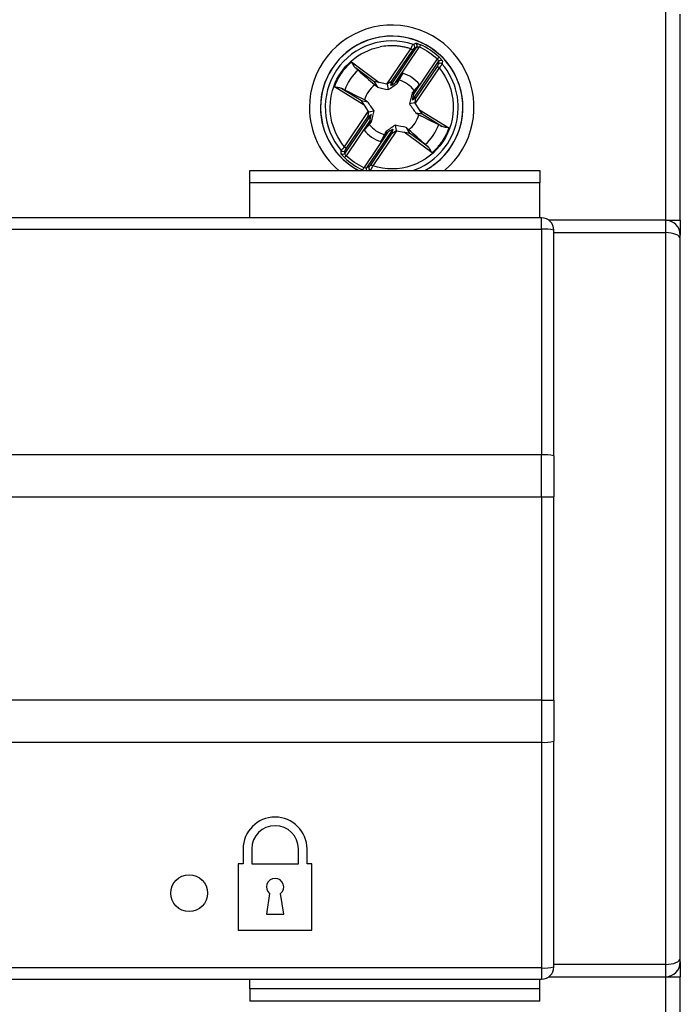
# Model space of a CAD drawing. Header units: inches. Extents: x 0.7 to 32.2, y 0.7 to 24.8.
# Tile 9 of 14: x 24.6 to 25.7, y 9.8 to 11.4. Entities that reach past the tile are written whole.
import ezdxf

# ---------------------------------------------------------------- set-up
doc = ezdxf.new("R2010")
doc.units = ezdxf.units.IN
doc.header["$LTSCALE"] = 3
doc.header["$MEASUREMENT"] = 0

msp = doc.modelspace()

# ---------------------------------------------------------------- linework, layer by layer
for p, q in [((25.6649, 11.4342), (25.6649, 11.0996)), ((25.6885, 11.0996), (25.6885, 11.43)), ((25.2182, 11.3181), (25.2564, 11.3746)), ((25.2243, 11.3159), (25.2662, 11.3778)), ((25.2256, 11.322), (25.2597, 11.3724)), ((25.2322, 11.3206), (25.2707, 11.3775)), ((25.2597, 11.3724), (25.2564, 11.3746)), ((25.2621, 11.3757), (25.2662, 11.3778)), ((25.2723, 11.3811), (25.2707, 11.3775)), ((25.1614, 11.3535), (25.2059, 11.3205)), ((25.2592, 11.2923), (25.3011, 11.3542)), ((25.2606, 11.3014), (25.2991, 11.3583)), ((25.3018, 11.3612), (25.2991, 11.3583)), ((25.3011, 11.3542), (25.3006, 11.3497)), ((25.1976, 11.3218), (25.1678, 11.3439)), ((25.2435, 11.3355), (25.2357, 11.3229)), ((25.3017, 11.344), (25.2635, 11.2874)), ((25.2985, 11.3462), (25.2644, 11.2958)), ((25.3017, 11.344), (25.2985, 11.3462)), ((25.1976, 11.3218), (25.203, 11.3132)), ((25.2182, 11.3181), (25.2059, 11.3205)), ((25.2243, 11.3159), (25.2256, 11.322)), ((25.2357, 11.3229), (25.2322, 11.3206)), ((25.2351, 11.3194), (25.2357, 11.3229)), ((25.1815, 11.2844), (25.1343, 11.3134)), ((25.1457, 11.3111), (25.1772, 11.2917)), ((25.2187, 11.3179), (25.2204, 11.3091)), ((25.2615, 11.3055), (25.2585, 11.3036)), ((25.2606, 11.3014), (25.2615, 11.3055)), ((25.2615, 11.3055), (25.2703, 11.3174)), ((25.1772, 11.2917), (25.1872, 11.2898)), ((25.2632, 11.2879), (25.2544, 11.2862)), ((25.2644, 11.2958), (25.2592, 11.2923)), ((25.2704, 11.277), (25.2635, 11.2874)), ((25.1502, 11.2174), (25.1884, 11.274)), ((25.1815, 11.2844), (25.1884, 11.274)), ((25.1887, 11.2735), (25.1975, 11.2752)), ((25.2747, 11.2697), (25.2647, 11.2715)), ((25.2704, 11.277), (25.3176, 11.248)), ((25.1927, 11.2691), (25.1508, 11.2071)), ((25.1912, 11.26), (25.1528, 11.2031)), ((25.1534, 11.2152), (25.1875, 11.2656)), ((25.1904, 11.2559), (25.1816, 11.244)), ((25.1875, 11.2656), (25.1927, 11.2691)), ((25.1912, 11.26), (25.1904, 11.2559)), ((25.1904, 11.2559), (25.1934, 11.2578)), ((25.3062, 11.2503), (25.2747, 11.2697)), ((25.2197, 11.2408), (25.1812, 11.1839)), ((25.2276, 11.2455), (25.1857, 11.1835)), ((25.2263, 11.2394), (25.1922, 11.189)), ((25.2337, 11.2433), (25.1955, 11.1868)), ((25.2168, 11.242), (25.2162, 11.2385)), ((25.2162, 11.2385), (25.2197, 11.2408)), ((25.2276, 11.2455), (25.2263, 11.2394)), ((25.2314, 11.2523), (25.2332, 11.2434)), ((25.2337, 11.2433), (25.246, 11.2409)), ((25.2905, 11.2078), (25.246, 11.2409)), ((25.2489, 11.2482), (25.2543, 11.2396)), ((25.2841, 11.2175), (25.2543, 11.2396)), ((25.2084, 11.2259), (25.2162, 11.2385)), ((25.1502, 11.2174), (25.1534, 11.2152)), ((25.1508, 11.2071), (25.1513, 11.2117)), ((25.1501, 11.2002), (25.1528, 11.2031)), ((24.9986, 11.1599), (24.9986, 11.1796)), ((24.9986, 11.1796), (25.4632, 11.1796)), ((25.1796, 11.1803), (25.1812, 11.1839)), ((25.1897, 11.1857), (25.1857, 11.1835)), ((25.1922, 11.189), (25.1955, 11.1868)), ((25.4632, 11.1796), (25.4632, 11.1599)), ((25.4632, 11.1599), (24.9986, 11.1599)), ((24.9986, 11.1035), (24.9986, 11.1599)), ((25.4632, 11.1035), (25.4632, 11.1599)), ((25.4661, 11.1035), (23.7929, 11.1035)), ((25.4661, 11.0855), (25.4661, 11.1035)), ((25.6649, 11.0996), (25.4779, 11.0996)), ((25.6649, 11.0996), (25.6649, 11.0799)), ((25.6649, 11.0996), (25.6885, 11.0996)), ((23.7929, 11.0855), (25.4661, 11.0855)), ((25.4661, 11.0855), (25.4661, 10.7237)), ((25.4858, 10.722), (25.4858, 11.0838)), ((25.4858, 11.0799), (25.6649, 11.0799)), ((25.6649, 11.0799), (25.6649, 9.9067)), ((25.6885, 11.0701), (25.6885, 11.076)), ((25.6885, 9.9165), (25.6885, 11.0701)), ((25.4661, 10.7237), (23.7929, 10.7237)), ((25.4661, 10.6565), (25.4661, 10.7237)), ((23.7929, 10.6565), (25.4661, 10.6565)), ((25.4661, 10.6565), (25.4858, 10.6565)), ((25.4661, 10.6565), (25.4661, 10.3301)), ((25.4858, 10.3301), (25.4858, 10.6565)), ((25.4661, 10.3301), (23.7929, 10.3301)), ((25.4661, 10.3301), (25.4661, 10.2629)), ((25.4661, 10.3301), (25.4858, 10.3301)), ((23.7929, 10.2629), (25.4661, 10.2629)), ((25.4661, 10.2629), (25.4661, 9.9011)), ((25.4858, 9.9027), (25.4858, 10.2646)), ((24.9878, 10.0917), (24.9878, 10.0681)), ((25.0015, 10.0917), (25.0015, 10.0681)), ((25.0763, 10.0681), (25.0763, 10.0917)), ((25.0901, 10.0681), (25.0901, 10.0917)), ((24.9878, 10.0681), (24.9799, 10.0681)), ((24.9799, 10.0681), (24.9799, 9.9618)), ((25.0015, 10.0681), (25.0763, 10.0681)), ((25.098, 10.0681), (25.0901, 10.0681)), ((25.098, 9.9618), (25.098, 10.0681)), ((25.0301, 10.0201), (25.0252, 9.9874)), ((25.0527, 9.9874), (25.0478, 10.0201)), ((25.0252, 9.9874), (25.0527, 9.9874)), ((24.9799, 9.9618), (25.098, 9.9618)), ((25.6885, 9.9106), (25.6885, 9.9165)), ((25.4661, 9.9011), (23.7929, 9.9011)), ((25.4661, 9.9011), (25.4661, 9.8831)), ((25.6649, 9.9067), (25.4858, 9.9067)), ((25.6649, 9.9067), (25.6649, 9.887)), ((23.7929, 9.8831), (25.4661, 9.8831)), ((24.9986, 9.8673), (24.9986, 9.8831)), ((25.4632, 9.8673), (25.4632, 9.8831)), ((25.4779, 9.887), (25.6649, 9.887)), ((25.6649, 9.887), (25.6885, 9.887)), ((25.6649, 9.887), (25.6649, 9.5523)), ((25.6885, 9.5566), (25.6885, 9.887)), ((25.4632, 9.8673), (24.9986, 9.8673)), ((24.9986, 9.8673), (24.9986, 9.8476)), ((25.4632, 9.8476), (25.4632, 9.8673)), ((25.4632, 9.8476), (24.9986, 9.8476))]:
    msp.add_line(p, q)
msp.add_circle((24.9011, 10.0209), 0.0295)
for centre, radius, start, end in [((25.2259, 11.2807), 0.1319, 309.9492, 180), ((25.2259, 11.2807), 0.1142, 297.6781, 180), ((25.2259, 11.2807), 0.1141, 297.6351, 242.3649), ((25.2259, 11.2807), 0.1066, 71.2837, 220.6205), ((25.2589, 11.3779), 0.00395, 326.4733, 70.8608), ((25.2629, 11.38), 0.00395, 326.4553, 69.1947), ((25.2259, 11.2807), 0.1106, 46.7019, 65.2023), ((25.2259, 11.2807), 0.1066, 288.4395, 40.6205), ((25.3039, 11.3475), 0.00395, 41.043, 145.431), ((25.3043, 11.352), 0.00395, 42.7095, 145.4489), ((25.2259, 11.2807), 0.0803, 132.0956, 159.8086), ((25.2259, 11.2807), 0.0576, 39.6357, 72.2685), ((25.2259, 11.2807), 0.0451, 37.1998, 74.7044), ((25.2259, 11.2807), 0.0451, 127.1998, 164.7044), ((25.2259, 11.2807), 0.1319, 180, 230.0508), ((25.2259, 11.2807), 0.1142, 180, 242.3219), ((25.2259, 11.2807), 0.0451, 307.1998, 344.7044), ((25.2259, 11.2807), 0.0576, 219.6357, 252.2685), ((25.2259, 11.2807), 0.0451, 217.1998, 254.7044), ((25.2259, 11.2807), 0.0803, 312.0956, 339.8086), ((25.148, 11.2139), 0.00395, 221.043, 325.431), ((25.1476, 11.2094), 0.00395, 222.7095, 325.4489), ((25.2259, 11.2807), 0.1106, 226.7019, 245.2023), ((25.189, 11.1814), 0.00394, 146.3806, 206.8334), ((25.193, 11.1835), 0.00395, 146.4733, 250.8608), ((25.4661, 11.0838), 0.0197, 360, 90), ((25.6649, 11.076), 0.0236, 0, 90), ((25.471, 11.0266), 0.0591, 75.4949, 94.7426), ((25.471, 10.6648), 0.0591, 75.4949, 94.7426), ((25.471, 10.3218), 0.0591, 265.2574, 284.5051), ((25.0389, 10.0917), 0.0512, 0, 180), ((25.0389, 10.0917), 0.0374, 0, 180), ((25.0389, 10.0307), 0.0138, 310.0052, 229.9948), ((25.471, 9.9599), 0.0591, 265.2574, 284.5051), ((25.4661, 9.9027), 0.0197, 270, 0), ((25.6649, 9.9106), 0.0236, 270, 360)]:
    msp.add_arc(centre, radius, start, end)
for centre, major_axis, ratio, start_param, end_param in [((25.2067, 11.32), (0.00911, -0.00188), 0.04428, 1.665832, 3.184268), ((25.217, 11.3163), (0.00856, 0.00567), 0.040112, 6.242281, 7.625556), ((25.2328, 11.3215), (0.00856, 0.00567), 0.040112, 3.100688, 4.615543), ((25.2179, 11.3177), (0.00419, -0.00083), 0.096832, 1.398366, 1.529945), ((25.1823, 11.2839), (-0.00514, 0.00775), 0.04428, 6.24051, 7.758946), ((25.2613, 11.3023), (0.0021, 0.0101), 0.040112, 1.667642, 3.182497), ((25.2623, 11.2857), (0.0021, 0.0101), 0.040112, 4.940814, 6.32409), ((25.2633, 11.2871), (-0.00233, 0.00358), 0.096832, 4.75324, 4.884819), ((25.1896, 11.2757), (0.0021, 0.0101), 0.040112, 1.799222, 3.182497), ((25.1886, 11.2743), (-0.00233, 0.00358), 0.096832, 1.611647, 1.743226), ((25.2696, 11.2775), (-0.00514, 0.00775), 0.04428, 3.098917, 4.617354), ((25.1906, 11.2591), (0.0021, 0.0101), 0.040112, 4.809235, 6.32409), ((25.2191, 11.2399), (0.00856, 0.00567), 0.040112, 6.242281, 7.757136), ((25.2349, 11.2451), (0.00856, 0.00567), 0.040112, 3.100688, 4.483964), ((25.234, 11.2437), (0.00419, -0.00083), 0.096832, 4.539959, 4.671538), ((25.2452, 11.2414), (0.00911, -0.00188), 0.04428, 4.807424, 6.325861), ((25.6649, 11.0701), (0.0236, 0), 0.414214, 0, 1.570796), ((25.6649, 9.9165), (0.0236, 0), 0.414214, 4.712389, 6.283185)]:
    msp.add_ellipse(centre, major_axis=major_axis, ratio=ratio, start_param=start_param, end_param=end_param)
for points, knots in [([(25.2564, 11.3746), (25.2566, 11.3751), (25.2571, 11.376), (25.2577, 11.3772), (25.2582, 11.3782), (25.2586, 11.3789), (25.2591, 11.3799), (25.2598, 11.3812), (25.26, 11.3815), (25.2601, 11.3816)], [0, 0, 0, 0, 0.138769, 0.258297, 0.358544, 0.439475, 0.501066, 0.760761, 1, 1, 1, 1]), ([(25.2643, 11.3837), (25.2643, 11.3837), (25.2645, 11.3838), (25.2651, 11.3837), (25.2659, 11.3835), (25.2673, 11.3831), (25.2695, 11.3823), (25.2714, 11.3815), (25.2723, 11.3811)], [0, 0, 0, 0, 0.125443, 0.247401, 0.37098, 0.501115, 0.750201, 1, 1, 1, 1]), ([(25.1502, 11.2174), (25.1278, 11.2442), (25.1212, 11.2809), (25.1446, 11.3467), (25.1729, 11.371), (25.2072, 11.3776)], [0, 0, 0, 0, 0.5, 0.5, 1, 1, 1, 1]), ([(25.2564, 11.3746), (25.2544, 11.3752), (25.2504, 11.3764), (25.2444, 11.3778), (25.2382, 11.3787), (25.2299, 11.3795), (25.2195, 11.3796), (25.2113, 11.3783), (25.2072, 11.3776)], [0, 0, 0, 0, 0.1252, 0.249954, 0.374762, 0.500123, 0.749954, 1, 1, 1, 1]), ([(25.1343, 11.3134), (25.135, 11.3154), (25.1364, 11.3192), (25.139, 11.3247), (25.142, 11.3301), (25.1463, 11.337), (25.1525, 11.3451), (25.1584, 11.3507), (25.1614, 11.3535)], [0, 0, 0, 0, 0.125196, 0.249951, 0.374762, 0.500122, 0.749951, 1, 1, 1, 1]), ([(25.1614, 11.3535), (25.1618, 11.3528), (25.1625, 11.3514), (25.1635, 11.3496), (25.1646, 11.3476), (25.166, 11.3456), (25.1673, 11.3444), (25.1678, 11.3439)], [0, 0, 0, 0, 0.207855, 0.374568, 0.500132, 0.77362, 1, 1, 1, 1]), ([(25.3068, 11.3501), (25.3068, 11.35), (25.3067, 11.3499), (25.3064, 11.3495), (25.3059, 11.3489), (25.3052, 11.348), (25.3038, 11.3464), (25.3025, 11.3449), (25.3017, 11.344)], [0, 0, 0, 0, 0.117547, 0.240227, 0.368092, 0.501183, 0.691076, 1, 1, 1, 1]), ([(25.3018, 11.3612), (25.3022, 11.3608), (25.3029, 11.3601), (25.3039, 11.359), (25.3049, 11.358), (25.306, 11.3567), (25.307, 11.3553), (25.3072, 11.3549), (25.3072, 11.3547)], [0, 0, 0, 0, 0.127626, 0.250975, 0.374167, 0.501342, 0.753817, 1, 1, 1, 1]), ([(25.3017, 11.344), (25.3155, 11.3276), (25.3235, 11.3071), (25.3256, 11.2643), (25.3197, 11.2432), (25.2958, 11.2077), (25.2783, 11.1943), (25.2378, 11.1804), (25.2159, 11.1802), (25.1955, 11.1868)], [0, 0, 0, 0, 0.25, 0.25, 0.5, 0.5, 0.75, 0.75, 1, 1, 1, 1]), ([(25.3006, 11.3497), (25.3006, 11.3496), (25.3004, 11.3492), (25.2996, 11.3479), (25.299, 11.347), (25.2985, 11.3462)], [0, 0, 0, 0, 0.5, 0.5, 1, 1, 1, 1]), ([(25.1343, 11.3134), (25.1352, 11.3133), (25.1368, 11.3132), (25.1389, 11.3129), (25.1411, 11.3126), (25.1434, 11.3121), (25.145, 11.3114), (25.1457, 11.3111)], [0, 0, 0, 0, 0.228953, 0.395609, 0.500169, 0.776812, 1, 1, 1, 1]), ([(25.1825, 11.2926), (25.1734, 11.2971), (25.1643, 11.3016), (25.1553, 11.3061), (25.1537, 11.3068), (25.1522, 11.3076), (25.1506, 11.3084)], [0, 0, 0, 0, 0.001526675, 0.001526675, 0.001526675, 0.001794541, 0.001794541, 0.001794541, 0.001794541]), ([(25.2694, 11.2688), (25.2785, 11.2643), (25.2876, 11.2598), (25.2966, 11.2553), (25.2982, 11.2545), (25.2997, 11.2538), (25.3013, 11.253)], [0, 0, 0, 0, 0.001526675, 0.001526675, 0.001526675, 0.001794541, 0.001794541, 0.001794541, 0.001794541]), ([(25.3176, 11.248), (25.3169, 11.246), (25.3155, 11.2422), (25.3129, 11.2367), (25.3099, 11.2313), (25.3056, 11.2244), (25.2994, 11.2163), (25.2935, 11.2107), (25.2905, 11.2078)], [0, 0, 0, 0, 0.125196, 0.249951, 0.374762, 0.500122, 0.749951, 1, 1, 1, 1]), ([(25.3176, 11.248), (25.3167, 11.2481), (25.315, 11.2482), (25.313, 11.2485), (25.3108, 11.2488), (25.3085, 11.2493), (25.3069, 11.25), (25.3062, 11.2503)], [0, 0, 0, 0, 0.228953, 0.395609, 0.500169, 0.776812, 1, 1, 1, 1]), ([(25.145, 11.2113), (25.1451, 11.2114), (25.1451, 11.2115), (25.1455, 11.2119), (25.146, 11.2125), (25.1467, 11.2134), (25.148, 11.215), (25.1494, 11.2165), (25.1502, 11.2174)], [0, 0, 0, 0, 0.1175471, 0.2402269, 0.3680923, 0.5011831, 0.6910761, 1, 1, 1, 1]), ([(25.1513, 11.2117), (25.1513, 11.2118), (25.1515, 11.2122), (25.1523, 11.2135), (25.1529, 11.2144), (25.1534, 11.2152)], [0, 0, 0, 0, 0.5, 0.5, 1, 1, 1, 1]), ([(25.2905, 11.2078), (25.2901, 11.2086), (25.2894, 11.21), (25.2884, 11.2118), (25.2872, 11.2137), (25.2859, 11.2158), (25.2846, 11.217), (25.2841, 11.2175)], [0, 0, 0, 0, 0.207855, 0.374568, 0.500132, 0.77362, 1, 1, 1, 1]), ([(25.1501, 11.2002), (25.1497, 11.2006), (25.149, 11.2013), (25.1479, 11.2024), (25.147, 11.2034), (25.1459, 11.2047), (25.1448, 11.2061), (25.1447, 11.2065), (25.1447, 11.2067)], [0, 0, 0, 0, 0.127626, 0.250975, 0.374167, 0.501342, 0.753817, 1, 1, 1, 1]), ([(25.1955, 11.1868), (25.1952, 11.1863), (25.1948, 11.1854), (25.1942, 11.1842), (25.1937, 11.1832), (25.1933, 11.1825), (25.1928, 11.1815), (25.1921, 11.1802), (25.1919, 11.1799), (25.1917, 11.1798)], [0, 0, 0, 0, 0.138769, 0.258297, 0.358544, 0.439475, 0.501066, 0.760761, 1, 1, 1, 1]), ([(25.6885, 11.0996), (25.6885, 11.0933), (25.6885, 11.0873), (25.6885, 11.0785), (25.6885, 11.076), (25.6885, 11.076)], [0, 0, 0, 0, 0.5, 0.5, 1, 1, 1, 1]), ([(25.6885, 9.9106), (25.6885, 9.9106), (25.6885, 9.9081), (25.6885, 9.8993), (25.6885, 9.8933), (25.6885, 9.887)], [0, 0, 0, 0, 0.5, 0.5, 1, 1, 1, 1])]:
    msp.add_open_spline(points, degree=3, knots=knots)
for points in [[(25.2601, 11.3816), (25.2615, 11.3824), (25.2629, 11.3831), (25.2643, 11.3837)], [(25.2597, 11.3724), (25.2608, 11.3741), (25.2619, 11.3756), (25.2621, 11.3757)], [(25.2662, 11.3778), (25.2665, 11.3781), (25.2687, 11.3781), (25.2707, 11.3775)], [(25.2707, 11.3775), (25.2811, 11.3727), (25.2907, 11.3662), (25.2991, 11.3583)], [(25.2991, 11.3583), (25.3004, 11.3566), (25.3012, 11.3547), (25.3011, 11.3542)], [(25.3072, 11.3547), (25.3071, 11.3531), (25.307, 11.3516), (25.3068, 11.3501)], [(25.1678, 11.3439), (25.1696, 11.3424), (25.1711, 11.3412), (25.1721, 11.3403)], [(25.1721, 11.3403), (25.1809, 11.3324), (25.1898, 11.3245), (25.1987, 11.3166)], [(25.2378, 11.3242), (25.2397, 11.328), (25.2416, 11.3318), (25.2435, 11.3355)], [(25.2204, 11.3091), (25.2255, 11.3126), (25.2303, 11.316), (25.2351, 11.3194)], [(25.2351, 11.3194), (25.236, 11.321), (25.2369, 11.3226), (25.2378, 11.3242)], [(25.1506, 11.3084), (25.1493, 11.309), (25.1476, 11.3099), (25.1457, 11.3111)], [(25.1987, 11.3166), (25.2001, 11.3155), (25.2016, 11.3144), (25.203, 11.3132)], [(25.203, 11.3132), (25.2087, 11.3118), (25.2144, 11.3105), (25.2204, 11.3091)], [(25.2585, 11.3036), (25.2571, 11.298), (25.2557, 11.2922), (25.2544, 11.2862)], [(25.2619, 11.308), (25.2607, 11.3065), (25.2596, 11.3051), (25.2585, 11.3036)], [(25.2703, 11.3174), (25.2675, 11.3143), (25.2647, 11.3111), (25.2619, 11.308)], [(25.1872, 11.2898), (25.1856, 11.2908), (25.184, 11.2917), (25.1825, 11.2926)], [(25.1975, 11.2752), (25.194, 11.2803), (25.1906, 11.2851), (25.1872, 11.2898)], [(25.1934, 11.2578), (25.1948, 11.2634), (25.1962, 11.2692), (25.1975, 11.2752)], [(25.2544, 11.2862), (25.2579, 11.2811), (25.2613, 11.2763), (25.2647, 11.2715)], [(25.2647, 11.2715), (25.2663, 11.2706), (25.2678, 11.2697), (25.2694, 11.2688)], [(25.19, 11.2534), (25.1912, 11.2549), (25.1923, 11.2563), (25.1934, 11.2578)], [(25.1816, 11.244), (25.1844, 11.2471), (25.1872, 11.2503), (25.19, 11.2534)], [(25.2168, 11.242), (25.2159, 11.2404), (25.215, 11.2388), (25.2141, 11.2372)], [(25.2314, 11.2523), (25.2264, 11.2488), (25.2215, 11.2454), (25.2168, 11.242)], [(25.2489, 11.2482), (25.2432, 11.2496), (25.2375, 11.2509), (25.2314, 11.2523)], [(25.2532, 11.2448), (25.2518, 11.2459), (25.2503, 11.247), (25.2489, 11.2482)], [(25.2798, 11.2211), (25.271, 11.229), (25.2621, 11.2369), (25.2532, 11.2448)], [(25.3013, 11.253), (25.3026, 11.2524), (25.3042, 11.2515), (25.3062, 11.2503)], [(25.2141, 11.2372), (25.2122, 11.2334), (25.2103, 11.2296), (25.2084, 11.2259)], [(25.1447, 11.2067), (25.1448, 11.2083), (25.1449, 11.2098), (25.145, 11.2113)], [(25.2798, 11.2211), (25.2808, 11.2202), (25.2823, 11.219), (25.2841, 11.2175)], [(25.1528, 11.2031), (25.1515, 11.2048), (25.1507, 11.2067), (25.1508, 11.2071)], [(25.1812, 11.1839), (25.1708, 11.1887), (25.1612, 11.1952), (25.1528, 11.2031)], [(25.1857, 11.1835), (25.1854, 11.1833), (25.1832, 11.1833), (25.1812, 11.1839)], [(25.1922, 11.189), (25.1911, 11.1873), (25.19, 11.1858), (25.1897, 11.1857)], [(25.4858, 10.722), (25.4858, 10.7002), (25.4858, 10.6784), (25.4858, 10.6565)], [(25.4858, 10.3301), (25.4858, 10.3082), (25.4858, 10.2864), (25.4858, 10.2646)]]:
    msp.add_open_spline(points, degree=3)

doc.saveas('drawing.dxf')
